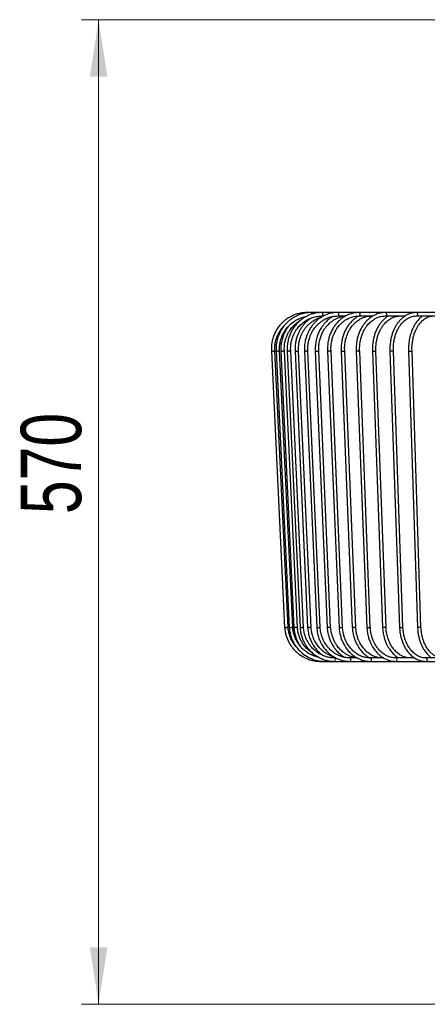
# Model space of a CAD drawing. Header units: millimetres. Extents: x 63 to 126, y 118 to 245.
# Tile 1 of 17: x 63 to 86, y 118 to 175. Entities that reach past the tile are written whole.
import ezdxf

# ---------------------------------------------------------------- set-up
doc = ezdxf.new("R2010")
doc.units = ezdxf.units.MM
doc.styles.add('SLDTEXTSTYLE0', font='TXT', dxfattribs={"width": 0.75})
doc.dimstyles.new('SLDDIMSTYLE0', dxfattribs={"dimtxt": 3.5, "dimasz": 3.302, "dimexe": 0, "dimexo": 0.0625, "dimgap": 0.875, "dimtad": 1, "dimdec": 0, "dimlfac": 10, "dimrnd": 1e-09, "dimzin": 12, "dimdsep": 46, "dimtxsty": 'SLDTEXTSTYLE0', "dimsah": 1, "dimcen": 0.09, "dimadec": 0, "dimazin": 3, "dimtfac": 1, "dimtdec": 0, "dimtofl": 0, "dimtmove": 0, "dimatfit": 3, "dimfxl": 0, "dimfrac": 2, "dimtolj": 1, "dimtzin": 12, "dimarcsym": 0})

# ---------------------------------------------------------------- blocks, each defined once
blk = doc.blocks.new('_D')
at = {"color": 7, "linetype": 'Continuous', "lineweight": 0}
for p, q in [((94.43, 174.985), (66.29, 174.985)), ((67.29, 174.985), (67.29, 117.985)), ((94.432, 117.985), (66.29, 117.985))]:
    blk.add_line(p, q, dxfattribs=at)
at = {"color": 7, "linetype": 'Continuous', "lineweight": 18}
for points in [[(67.29, 174.985), (66.782, 171.683), (67.798, 171.683)], [(67.29, 117.985), (67.798, 121.287), (66.782, 121.287)]]:
    blk.add_solid(points, dxfattribs=at)
at = {"color": 7, "linetype": 'Continuous', "lineweight": 18, "insert": (62.778, 146.365), "char_height": 3.5, "attachment_point": 1, "rotation": 90, "style": 'SLDTEXTSTYLE0'}
blk.add_mtext('570', dxfattribs=at)

msp = doc.modelspace()

# ---------------------------------------------------------------- linework, layer by layer
at = {"color": 7, "linetype": 'Continuous', "lineweight": 25}
for p, q in [((79.648, 158.035), (79.393, 158.035)), ((80.237, 158.035), (79.648, 158.035)), ((81.154, 158.035), (80.237, 158.035)), ((82.383, 158.035), (81.154, 158.035)), ((83.906, 158.035), (82.383, 158.035)), ((85.701, 158.035), (83.906, 158.035)), ((87.739, 158.035), (85.701, 158.035)), ((80.237, 157.835), (80.332, 157.835)), ((81.154, 157.835), (81.609, 157.835)), ((82.383, 157.835), (83.184, 157.835)), ((83.906, 157.835), (85.049, 157.835)), ((85.701, 157.835), (87.161, 157.835)), ((77.299, 155.789), (78.068, 139.789)), ((78.268, 139.801), (77.499, 155.801)), ((77.576, 155.789), (78.336, 139.789)), ((78.536, 139.801), (77.776, 155.801)), ((77.852, 155.789), (78.604, 139.789)), ((78.803, 139.801), (78.052, 155.801)), ((78.219, 155.789), (78.958, 139.789)), ((79.158, 139.801), (78.418, 155.801)), ((78.674, 155.79), (79.4, 139.79)), ((79.599, 139.801), (78.874, 155.801)), ((79.217, 155.79), (79.925, 139.79)), ((80.125, 139.801), (79.417, 155.801)), ((79.845, 155.79), (80.533, 139.79)), ((80.733, 139.8), (80.044, 155.8)), ((80.555, 155.79), (81.222, 139.79)), ((81.421, 139.8), (80.755, 155.8)), ((81.346, 155.79), (81.988, 139.79)), ((82.187, 139.8), (81.546, 155.8)), ((82.214, 155.79), (82.828, 139.79)), ((83.028, 139.8), (82.414, 155.8)), ((83.156, 155.791), (83.74, 139.791)), ((83.94, 139.8), (83.356, 155.8)), ((84.168, 155.791), (84.721, 139.791)), ((84.92, 139.799), (84.368, 155.799)), ((85.247, 155.791), (85.765, 139.791)), ((85.965, 139.799), (85.447, 155.799)), ((81.042, 138.035), (80.977, 138.035)), ((82.271, 138.035), (81.862, 138.035)), ((83.799, 138.035), (83.049, 138.035)), ((85.599, 138.035), (84.52, 138.035)), ((87.645, 138.035), (86.253, 138.035)), ((80.052, 137.849), (80.244, 137.835)), ((80.162, 137.835), (80.408, 137.835)), ((80.408, 137.835), (80.977, 137.835)), ((80.977, 137.835), (81.862, 137.835)), ((81.862, 137.835), (83.049, 137.835)), ((83.049, 137.835), (84.52, 137.835)), ((84.52, 137.835), (86.253, 137.835)), ((86.253, 137.835), (88.221, 137.835))]:
    msp.add_line(p, q, dxfattribs=at)
at = {"color": 7, "linetype": 'Continuous', "lineweight": 25, "flags": 128}
for points in [[(80.237, 158.035), (80.248, 158.027), (80.257, 158.005), (80.263, 157.973), (80.265, 157.935), (80.263, 157.896), (80.257, 157.864), (80.248, 157.842), (80.237, 157.835), (80.237, 157.835)], [(81.154, 158.035), (81.169, 158.027), (81.182, 158.005), (81.19, 157.973), (81.193, 157.935), (81.19, 157.896), (81.182, 157.864), (81.169, 157.842), (81.154, 157.835), (81.154, 157.835)], [(82.383, 158.035), (82.402, 158.027), (82.419, 158.005), (82.429, 157.973), (82.433, 157.935), (82.429, 157.896), (82.419, 157.864), (82.402, 157.842), (82.383, 157.835)], [(83.906, 158.035), (83.929, 158.027), (83.949, 158.005), (83.962, 157.973), (83.967, 157.935), (83.962, 157.896), (83.949, 157.864), (83.929, 157.842), (83.906, 157.835)], [(85.701, 158.035), (85.727, 158.027), (85.75, 158.005), (85.765, 157.973), (85.77, 157.935), (85.765, 157.896), (85.75, 157.864), (85.727, 157.842), (85.701, 157.835)], [(80.977, 137.835), (80.988, 137.842), (80.997, 137.864), (81.003, 137.896), (81.005, 137.935), (81.003, 137.973), (80.997, 138.005), (80.988, 138.027), (80.977, 138.035), (80.977, 138.035)], [(81.862, 137.835), (81.877, 137.842), (81.89, 137.864), (81.898, 137.896), (81.901, 137.935), (81.898, 137.973), (81.89, 138.005), (81.877, 138.027), (81.862, 138.035)], [(83.049, 137.835), (83.068, 137.842), (83.085, 137.864), (83.096, 137.896), (83.099, 137.935), (83.096, 137.973), (83.085, 138.005), (83.068, 138.027), (83.049, 138.035)], [(84.52, 137.835), (84.543, 137.842), (84.563, 137.864), (84.576, 137.896), (84.58, 137.935), (84.576, 137.973), (84.563, 138.005), (84.543, 138.027), (84.52, 138.035)], [(86.253, 137.835), (86.279, 137.842), (86.302, 137.864), (86.317, 137.896), (86.322, 137.935), (86.317, 137.973), (86.302, 138.005), (86.279, 138.027), (86.253, 138.035)]]:
    msp.add_lwpolyline(points, dxfattribs=at)
at = {"color": 7, "linetype": 'Continuous', "lineweight": 25}
for centre, radius, start, end in [((79.5, 157.964), 0.163, 353.6799, 25.7703), ((80.271, 137.902), 0.153, 333.8716, 4.9013)]:
    msp.add_arc(centre, radius, start, end, dxfattribs=at)
for points, knots in [([(79.393, 158.035), (79.298, 158.031), (79.116, 158.024), (78.86, 157.97), (78.638, 157.898), (78.432, 157.806), (78.251, 157.7), (78.094, 157.587), (77.957, 157.47), (77.817, 157.328), (77.665, 157.136), (77.528, 156.911), (77.417, 156.66), (77.338, 156.393), (77.29, 156.091), (77.297, 155.879), (77.301, 155.768)], [0, 0, 0, 0, 0.082651, 0.157677, 0.225069, 0.284828, 0.352613, 0.406826, 0.452053, 0.508724, 0.579274, 0.663697, 0.73614, 0.816386, 0.904433, 1, 1, 1, 1]), ([(79.648, 158.035), (79.553, 158.031), (79.373, 158.024), (79.12, 157.97), (78.9, 157.898), (78.697, 157.806), (78.517, 157.7), (78.363, 157.587), (78.227, 157.47), (78.089, 157.328), (77.938, 157.136), (77.803, 156.911), (77.693, 156.66), (77.615, 156.393), (77.567, 156.091), (77.574, 155.879), (77.578, 155.768)], [0, 0, 0, 0, 0.082666, 0.157704, 0.225107, 0.284873, 0.352664, 0.406881, 0.452109, 0.50878, 0.579327, 0.663745, 0.736181, 0.816417, 0.90445, 1, 1, 1, 1]), ([(80.237, 158.035), (80.145, 158.031), (79.97, 158.024), (79.723, 157.97), (79.509, 157.898), (79.311, 157.806), (79.135, 157.7), (78.984, 157.586), (78.852, 157.469), (78.718, 157.327), (78.571, 157.135), (78.439, 156.91), (78.333, 156.66), (78.257, 156.393), (78.21, 156.091), (78.217, 155.879), (78.22, 155.768)], [0, 0, 0, 0, 0.082704, 0.157775, 0.225203, 0.284989, 0.352797, 0.407022, 0.452253, 0.508924, 0.579465, 0.663868, 0.736286, 0.816495, 0.904492, 1, 1, 1, 1]), ([(81.154, 158.035), (81.045, 158.029), (80.837, 158.018), (80.551, 157.938), (80.308, 157.831), (80.093, 157.699), (79.91, 157.553), (79.758, 157.399), (79.645, 157.26), (79.558, 157.133), (79.477, 156.997), (79.399, 156.84), (79.321, 156.64), (79.255, 156.398), (79.209, 156.101), (79.215, 155.885), (79.218, 155.769)], [0, 0, 0, 0, 0.102133, 0.193942, 0.27541, 0.346535, 0.425255, 0.487575, 0.540912, 0.585978, 0.624697, 0.681156, 0.739897, 0.812672, 0.899466, 1, 1, 1, 1]), ([(82.383, 158.035), (82.269, 158.028), (82.06, 158.015), (81.784, 157.926), (81.573, 157.823), (81.423, 157.726), (81.32, 157.646), (81.24, 157.577), (81.165, 157.504), (81.072, 157.405), (80.964, 157.268), (80.842, 157.08), (80.735, 156.863), (80.647, 156.622), (80.585, 156.367), (80.547, 156.078), (80.553, 155.875), (80.557, 155.769)], [0, 0, 0, 0, 0.112906, 0.207126, 0.282627, 0.339408, 0.377477, 0.405723, 0.438279, 0.475321, 0.531676, 0.598178, 0.67827, 0.747293, 0.823967, 0.908287, 1, 1, 1, 1]), ([(83.906, 158.035), (83.808, 158.028), (83.626, 158.017), (83.383, 157.938), (83.193, 157.845), (83.045, 157.747), (82.923, 157.649), (82.812, 157.543), (82.705, 157.422), (82.597, 157.276), (82.487, 157.093), (82.388, 156.882), (82.305, 156.644), (82.245, 156.385), (82.207, 156.089), (82.213, 155.879), (82.216, 155.77)], [0, 0, 0, 0, 0.105364, 0.194287, 0.26674, 0.322725, 0.373516, 0.421, 0.472927, 0.529292, 0.592618, 0.671022, 0.740126, 0.818035, 0.904737, 1, 1, 1, 1]), ([(85.701, 158.035), (85.63, 158.031), (85.495, 158.023), (85.307, 157.969), (85.145, 157.897), (84.998, 157.807), (84.862, 157.7), (84.734, 157.573), (84.619, 157.432), (84.514, 157.276), (84.413, 157.089), (84.324, 156.879), (84.25, 156.641), (84.196, 156.383), (84.162, 156.088), (84.167, 155.879), (84.169, 155.77)], [0, 0, 0, 0, 0.083272, 0.158136, 0.224561, 0.282544, 0.347475, 0.40863, 0.469359, 0.529675, 0.593197, 0.671503, 0.740512, 0.818304, 0.90487, 1, 1, 1, 1]), ([(77.777, 155.782), (77.774, 155.869), (77.767, 156.034), (77.796, 156.269), (77.845, 156.474), (77.912, 156.667), (77.993, 156.838), (78.083, 156.988), (78.198, 157.148), (78.378, 157.346), (78.611, 157.529), (78.861, 157.664), (79.079, 157.753), (79.236, 157.785), (79.311, 157.801)], [0, 0, 0, 0, 0.093124, 0.177322, 0.252951, 0.320015, 0.396087, 0.456931, 0.507683, 0.608855, 0.744986, 0.826271, 0.916309, 1, 1, 1, 1]), ([(78.053, 155.782), (78.05, 155.869), (78.043, 156.034), (78.072, 156.269), (78.12, 156.475), (78.187, 156.667), (78.267, 156.838), (78.356, 156.988), (78.469, 157.148), (78.647, 157.345), (78.834, 157.501), (78.963, 157.571), (78.983, 157.582)], [0, 0, 0, 0, 0.120992, 0.230387, 0.328646, 0.415776, 0.514606, 0.59365, 0.659582, 0.791006, 0.967832, 1, 1, 1, 1]), ([(78.42, 155.782), (78.416, 155.869), (78.41, 156.034), (78.438, 156.269), (78.485, 156.475), (78.551, 156.667), (78.63, 156.839), (78.718, 156.988), (78.829, 157.149), (79.004, 157.347), (79.231, 157.529), (79.473, 157.665), (79.699, 157.756), (79.957, 157.821), (80.141, 157.83), (80.237, 157.835)], [0, 0, 0, 0, 0.082988, 0.158023, 0.225417, 0.285176, 0.352956, 0.407166, 0.45238, 0.542503, 0.663745, 0.736129, 0.8163, 0.90426, 1, 1, 1, 1]), ([(79.598, 157.71), (79.536, 157.666), (79.416, 157.583), (79.262, 157.435), (79.13, 157.285), (79.02, 157.13), (78.923, 156.968), (78.841, 156.795), (78.768, 156.599), (78.707, 156.367), (78.665, 156.084), (78.672, 155.878), (78.676, 155.769)], [0, 0, 0, 0, 0.103035, 0.199386, 0.287489, 0.37218, 0.453463, 0.539518, 0.625279, 0.730689, 0.855737, 1, 1, 1, 1]), ([(78.875, 155.782), (78.872, 155.882), (78.866, 156.067), (78.903, 156.324), (78.957, 156.534), (79.023, 156.713), (79.098, 156.869), (79.184, 157.017), (79.284, 157.156), (79.402, 157.293), (79.55, 157.432), (79.72, 157.559), (79.917, 157.668), (80.082, 157.741), (80.19, 157.765), (80.222, 157.773)], [0, 0, 0, 0, 0.111892, 0.20844, 0.290006, 0.356589, 0.423532, 0.486396, 0.551996, 0.62033, 0.694927, 0.787173, 0.86852, 0.96027, 1, 1, 1, 1]), ([(79.418, 155.782), (79.415, 155.887), (79.409, 156.083), (79.45, 156.353), (79.509, 156.572), (79.58, 156.754), (79.65, 156.896), (79.723, 157.02), (79.801, 157.134), (79.902, 157.26), (80.038, 157.399), (80.201, 157.531), (80.394, 157.65), (80.612, 157.747), (80.869, 157.819), (81.056, 157.829), (81.154, 157.835)], [0, 0, 0, 0, 0.100602, 0.187068, 0.259701, 0.318503, 0.375384, 0.414092, 0.458857, 0.512009, 0.574128, 0.652649, 0.723785, 0.805392, 0.897466, 1, 1, 1, 1]), ([(80.884, 157.81), (80.849, 157.791), (80.762, 157.742), (80.647, 157.658), (80.532, 157.56), (80.425, 157.456), (80.309, 157.323), (80.182, 157.148), (80.065, 156.939), (79.963, 156.696), (79.887, 156.426), (79.837, 156.111), (79.843, 155.887), (79.846, 155.769)], [0, 0, 0, 0, 0.051299, 0.130116, 0.183609, 0.245813, 0.319969, 0.40686, 0.516546, 0.61577, 0.729489, 0.857688, 1, 1, 1, 1]), ([(80.046, 155.781), (80.043, 155.889), (80.037, 156.093), (80.082, 156.379), (80.15, 156.624), (80.242, 156.844), (80.347, 157.034), (80.461, 157.193), (80.565, 157.314), (80.661, 157.408), (80.765, 157.496), (80.884, 157.582), (81.039, 157.673), (81.228, 157.753), (81.413, 157.809), (81.537, 157.818), (81.58, 157.82)], [0, 0, 0, 0, 0.108304, 0.205403, 0.291614, 0.366942, 0.450433, 0.516615, 0.573098, 0.620625, 0.661232, 0.720577, 0.782462, 0.859213, 0.950816, 1, 1, 1, 1]), ([(80.756, 155.781), (80.753, 155.878), (80.747, 156.063), (80.782, 156.327), (80.838, 156.559), (80.928, 156.812), (81.057, 157.057), (81.199, 157.247), (81.302, 157.359), (81.37, 157.425), (81.441, 157.487), (81.532, 157.557), (81.663, 157.644), (81.85, 157.736), (82.095, 157.817), (82.282, 157.828), (82.383, 157.835)], [0, 0, 0, 0, 0.09222, 0.176509, 0.253156, 0.322167, 0.437173, 0.525137, 0.562284, 0.595019, 0.623404, 0.660697, 0.717039, 0.792392, 0.886721, 1, 1, 1, 1]), ([(82.363, 157.835), (82.346, 157.826), (82.277, 157.793), (82.182, 157.724), (82.082, 157.645), (82.005, 157.576), (81.932, 157.503), (81.843, 157.403), (81.739, 157.267), (81.622, 157.078), (81.519, 156.862), (81.435, 156.621), (81.375, 156.366), (81.338, 156.077), (81.344, 155.875), (81.348, 155.769)], [0, 0, 0, 0, 0.0257, 0.102883, 0.154622, 0.193004, 0.237238, 0.28756, 0.364108, 0.454426, 0.563186, 0.656907, 0.761008, 0.875483, 1, 1, 1, 1]), ([(81.547, 155.781), (81.544, 155.878), (81.539, 156.064), (81.572, 156.328), (81.626, 156.56), (81.713, 156.813), (81.837, 157.058), (81.974, 157.248), (82.073, 157.361), (82.138, 157.426), (82.206, 157.488), (82.293, 157.558), (82.42, 157.645), (82.598, 157.737), (82.833, 157.817), (83.012, 157.828), (83.109, 157.835)], [0, 0, 0, 0, 0.092276, 0.176623, 0.253316, 0.322364, 0.437416, 0.525399, 0.562549, 0.595283, 0.623665, 0.66095, 0.717269, 0.792574, 0.886826, 1, 1, 1, 1]), ([(82.415, 155.781), (82.412, 155.882), (82.407, 156.075), (82.442, 156.347), (82.497, 156.584), (82.572, 156.802), (82.661, 156.994), (82.761, 157.16), (82.857, 157.292), (82.953, 157.401), (83.051, 157.495), (83.157, 157.581), (83.286, 157.667), (83.45, 157.749), (83.662, 157.819), (83.82, 157.829), (83.906, 157.835)], [0, 0, 0, 0, 0.096179, 0.183232, 0.261423, 0.330759, 0.409425, 0.472926, 0.529301, 0.58124, 0.628752, 0.679064, 0.734578, 0.806592, 0.895072, 1, 1, 1, 1]), ([(84.085, 157.835), (84.055, 157.817), (83.977, 157.77), (83.863, 157.677), (83.741, 157.56), (83.628, 157.428), (83.521, 157.276), (83.415, 157.091), (83.321, 156.881), (83.243, 156.642), (83.185, 156.384), (83.149, 156.088), (83.155, 155.879), (83.157, 155.77)], [0, 0, 0, 0, 0.04993, 0.129435, 0.204106, 0.2812, 0.360723, 0.446911, 0.553367, 0.64719, 0.75296, 0.870663, 1, 1, 1, 1]), ([(83.357, 155.78), (83.354, 155.882), (83.349, 156.075), (83.382, 156.348), (83.435, 156.586), (83.506, 156.804), (83.591, 156.996), (83.687, 157.164), (83.783, 157.301), (83.883, 157.418), (83.99, 157.523), (84.103, 157.613), (84.231, 157.695), (84.381, 157.766), (84.565, 157.822), (84.699, 157.83), (84.771, 157.835)], [0, 0, 0, 0, 0.096231, 0.183339, 0.261577, 0.330951, 0.409654, 0.473303, 0.531823, 0.588524, 0.643409, 0.70145, 0.758032, 0.82666, 0.907318, 1, 1, 1, 1]), ([(84.369, 155.78), (84.367, 155.882), (84.362, 156.075), (84.393, 156.349), (84.443, 156.587), (84.51, 156.806), (84.591, 156.998), (84.683, 157.168), (84.777, 157.309), (84.878, 157.433), (84.99, 157.545), (85.106, 157.638), (85.231, 157.716), (85.368, 157.778), (85.526, 157.825), (85.64, 157.831), (85.701, 157.835)], [0, 0, 0, 0, 0.096283, 0.183448, 0.261733, 0.331147, 0.409888, 0.473668, 0.533968, 0.594612, 0.655591, 0.72001, 0.777462, 0.843279, 0.917456, 1, 1, 1, 1]), ([(86.074, 157.835), (86.072, 157.833), (85.99, 157.792), (85.853, 157.655), (85.69, 157.465), (85.572, 157.275), (85.476, 157.087), (85.393, 156.877), (85.323, 156.64), (85.273, 156.383), (85.241, 156.088), (85.245, 155.879), (85.248, 155.77)], [0, 0, 0, 0, 0.004583, 0.145676, 0.27745, 0.361444, 0.447818, 0.554115, 0.647786, 0.753376, 0.87087, 1, 1, 1, 1]), ([(85.448, 155.78), (85.445, 155.882), (85.441, 156.076), (85.47, 156.35), (85.517, 156.588), (85.581, 156.807), (85.656, 157), (85.743, 157.172), (85.849, 157.341), (85.99, 157.514), (86.18, 157.678), (86.416, 157.806), (86.595, 157.825), (86.691, 157.835)], [0, 0, 0, 0, 0.096384, 0.18365, 0.262024, 0.331512, 0.410334, 0.474263, 0.536122, 0.632943, 0.736129, 0.857635, 1, 1, 1, 1]), ([(77.5, 155.782), (77.497, 155.869), (77.49, 156.034), (77.519, 156.268), (77.568, 156.474), (77.637, 156.666), (77.719, 156.838), (77.81, 156.987), (77.917, 157.137), (78.006, 157.228), (78.061, 157.285)], [0, 0, 0, 0, 0.156931, 0.298819, 0.426269, 0.539289, 0.667491, 0.770034, 0.85557, 1, 1, 1, 1]), ([(78.335, 157.289), (78.297, 157.242), (78.198, 157.12), (78.077, 156.91), (77.968, 156.66), (77.891, 156.393), (77.843, 156.091), (77.85, 155.879), (77.854, 155.768)], [0, 0, 0, 0, 0.111411, 0.289738, 0.442751, 0.612232, 0.798178, 1, 1, 1, 1]), ([(77.402, 155.795), (77.401, 155.795), (77.388, 155.794), (77.364, 155.793), (77.334, 155.791), (77.312, 155.79), (77.3, 155.789), (77.3, 155.789), (77.3, 155.789)], [0, 0, 0, 0, 0.026896, 0.237511, 0.448125, 0.658734, 0.86933, 1, 1, 1, 1]), ([(77.402, 155.795), (77.403, 155.795), (77.416, 155.796), (77.44, 155.797), (77.468, 155.799), (77.488, 155.8), (77.499, 155.801), (77.498, 155.801), (77.497, 155.801)], [0, 0, 0, 0, 0.027976, 0.247042, 0.46611, 0.68517, 0.904219, 1, 1, 1, 1]), ([(77.5, 155.796), (77.507, 155.797), (77.524, 155.798), (77.551, 155.799), (77.575, 155.8), (77.589, 155.801), (77.59, 155.801), (77.59, 155.801)], [0, 0, 0, 0, 0.136976, 0.36693, 0.596877, 0.826811, 1, 1, 1, 1]), ([(77.691, 155.795), (77.69, 155.795), (77.677, 155.794), (77.653, 155.793), (77.622, 155.791), (77.596, 155.79), (77.579, 155.789), (77.577, 155.789), (77.576, 155.789)], [0, 0, 0, 0, 0.024979, 0.220584, 0.41619, 0.611789, 0.807378, 1, 1, 1, 1]), ([(77.691, 155.795), (77.693, 155.795), (77.705, 155.796), (77.728, 155.797), (77.754, 155.799), (77.77, 155.8), (77.777, 155.801), (77.776, 155.801), (77.775, 155.801)], [0, 0, 0, 0, 0.030407, 0.268512, 0.506617, 0.744715, 0.982799, 1, 1, 1, 1]), ([(77.931, 155.795), (77.929, 155.795), (77.917, 155.794), (77.895, 155.793), (77.87, 155.791), (77.854, 155.79), (77.853, 155.79), (77.852, 155.789)], [0, 0, 0, 0, 0.031156, 0.275132, 0.519107, 0.763075, 1, 1, 1, 1]), ([(77.931, 155.795), (77.932, 155.795), (77.944, 155.796), (77.969, 155.797), (78.001, 155.799), (78.028, 155.8), (78.045, 155.801), (78.053, 155.801), (78.052, 155.801), (78.051, 155.801)], [0, 0, 0, 0, 0.024613, 0.217345, 0.410079, 0.602806, 0.795522, 0.988229, 1, 1, 1, 1]), ([(78.346, 155.795), (78.344, 155.795), (78.332, 155.794), (78.308, 155.793), (78.275, 155.791), (78.247, 155.79), (78.228, 155.789), (78.218, 155.789), (78.22, 155.789), (78.22, 155.79)], [0, 0, 0, 0, 0.0233192, 0.2059237, 0.3885284, 0.5711276, 0.7537166, 0.9362969, 1, 1, 1, 1]), ([(78.346, 155.795), (78.347, 155.795), (78.359, 155.796), (78.381, 155.797), (78.404, 155.799), (78.417, 155.8), (78.417, 155.801), (78.417, 155.801)], [0, 0, 0, 0, 0.033287, 0.293946, 0.554605, 0.815256, 1, 1, 1, 1]), ([(78.741, 155.795), (78.739, 155.795), (78.728, 155.794), (78.707, 155.793), (78.686, 155.791), (78.674, 155.79), (78.675, 155.79), (78.675, 155.79)], [0, 0, 0, 0, 0.03411, 0.30121, 0.56831, 0.835402, 1, 1, 1, 1]), ([(78.741, 155.795), (78.742, 155.795), (78.754, 155.796), (78.778, 155.797), (78.811, 155.799), (78.841, 155.8), (78.862, 155.801), (78.873, 155.801), (78.872, 155.801), (78.872, 155.801)], [0, 0, 0, 0, 0.023044, 0.203491, 0.383939, 0.564382, 0.744814, 0.925237, 1, 1, 1, 1]), ([(79.356, 155.795), (79.354, 155.795), (79.343, 155.794), (79.319, 155.793), (79.285, 155.791), (79.255, 155.79), (79.232, 155.789), (79.218, 155.789), (79.218, 155.79), (79.218, 155.79)], [0, 0, 0, 0, 0.021857, 0.193013, 0.36417, 0.535321, 0.706463, 0.877596, 1, 1, 1, 1]), ([(79.356, 155.795), (79.357, 155.795), (79.368, 155.796), (79.388, 155.797), (79.408, 155.799), (79.417, 155.8), (79.416, 155.8), (79.415, 155.8)], [0, 0, 0, 0, 0.036801, 0.324975, 0.613149, 0.901315, 1, 1, 1, 1]), ([(79.9, 155.795), (79.899, 155.795), (79.888, 155.794), (79.868, 155.793), (79.851, 155.791), (79.843, 155.79), (79.845, 155.79), (79.846, 155.79)], [0, 0, 0, 0, 0.038523, 0.340179, 0.641837, 0.943485, 1, 1, 1, 1]), ([(79.9, 155.795), (79.901, 155.795), (79.913, 155.796), (79.936, 155.797), (79.97, 155.799), (80.001, 155.8), (80.026, 155.801), (80.042, 155.801), (80.043, 155.801), (80.044, 155.8)], [0, 0, 0, 0, 0.021398, 0.188957, 0.356515, 0.524069, 0.691614, 0.85915, 1, 1, 1, 1]), ([(80.705, 155.795), (80.704, 155.795), (80.693, 155.794), (80.67, 155.793), (80.636, 155.791), (80.604, 155.79), (80.577, 155.789), (80.561, 155.789), (80.554, 155.79), (80.556, 155.79), (80.556, 155.79)], [0, 0, 0, 0, 0.020577, 0.181709, 0.342841, 0.503969, 0.665087, 0.826198, 0.987305, 1, 1, 1, 1]), ([(80.705, 155.795), (80.707, 155.795), (80.717, 155.796), (80.735, 155.797), (80.752, 155.799), (80.754, 155.8), (80.755, 155.8)], [0, 0, 0, 0, 0.041114, 0.363061, 0.685008, 1, 1, 1, 1]), ([(81.391, 155.795), (81.39, 155.795), (81.379, 155.794), (81.363, 155.793), (81.348, 155.791), (81.348, 155.791), (81.347, 155.79)], [0, 0, 0, 0, 0.043902, 0.387682, 0.731463, 1, 1, 1, 1]), ([(81.391, 155.795), (81.392, 155.795), (81.403, 155.796), (81.425, 155.797), (81.46, 155.799), (81.492, 155.8), (81.52, 155.801), (81.538, 155.801), (81.547, 155.801), (81.545, 155.8), (81.545, 155.8)], [0, 0, 0, 0, 0.020096, 0.177464, 0.334831, 0.492195, 0.649549, 0.806895, 0.964237, 1, 1, 1, 1]), ([(82.375, 155.795), (82.373, 155.795), (82.363, 155.794), (82.341, 155.793), (82.307, 155.791), (82.274, 155.79), (82.245, 155.789), (82.225, 155.789), (82.214, 155.79), (82.215, 155.79), (82.216, 155.79)], [0, 0, 0, 0, 0.019433, 0.171608, 0.323782, 0.475953, 0.628114, 0.780269, 0.93242, 1, 1, 1, 1]), ([(82.375, 155.795), (82.376, 155.795), (82.386, 155.796), (82.401, 155.797), (82.413, 155.799), (82.413, 155.8), (82.413, 155.8)], [0, 0, 0, 0, 0.046583, 0.411355, 0.776128, 1, 1, 1, 1]), ([(83.191, 155.795), (83.19, 155.795), (83.181, 155.794), (83.166, 155.793), (83.156, 155.791), (83.157, 155.791), (83.158, 155.791)], [0, 0, 0, 0, 0.050344, 0.444572, 0.838799, 1, 1, 1, 1]), ([(83.191, 155.795), (83.192, 155.795), (83.202, 155.796), (83.223, 155.797), (83.257, 155.799), (83.291, 155.8), (83.32, 155.801), (83.343, 155.801), (83.355, 155.801), (83.355, 155.8), (83.355, 155.8)], [0, 0, 0, 0, 0.01899, 0.167696, 0.316402, 0.465103, 0.613796, 0.762481, 0.911164, 1, 1, 1, 1]), ([(84.338, 155.795), (84.337, 155.795), (84.328, 155.794), (84.307, 155.793), (84.274, 155.791), (84.24, 155.79), (84.209, 155.789), (84.185, 155.789), (84.17, 155.79), (84.17, 155.791), (84.169, 155.791)], [0, 0, 0, 0, 0.018407, 0.162548, 0.306689, 0.450826, 0.594955, 0.739076, 0.883195, 1, 1, 1, 1]), ([(84.338, 155.795), (84.339, 155.795), (84.348, 155.796), (84.361, 155.797), (84.369, 155.799), (84.367, 155.799), (84.367, 155.799)], [0, 0, 0, 0, 0.053771, 0.474834, 0.895897, 1, 1, 1, 1]), ([(85.273, 155.795), (85.272, 155.795), (85.264, 155.794), (85.252, 155.793), (85.245, 155.792), (85.247, 155.791), (85.247, 155.791)], [0, 0, 0, 0, 0.058331, 0.515103, 0.971876, 1, 1, 1, 1]), ([(85.273, 155.795), (85.274, 155.795), (85.283, 155.796), (85.302, 155.797), (85.335, 155.799), (85.369, 155.8), (85.401, 155.801), (85.426, 155.801), (85.443, 155.8), (85.445, 155.8), (85.446, 155.799)], [0, 0, 0, 0, 0.018059, 0.159474, 0.300889, 0.4423, 0.583703, 0.725098, 0.866491, 1, 1, 1, 1]), ([(78.067, 139.807), (78.075, 139.72), (78.091, 139.554), (78.165, 139.262), (78.275, 138.997), (78.411, 138.771), (78.516, 138.629), (78.646, 138.477), (78.843, 138.289), (79.092, 138.119), (79.353, 137.992), (79.593, 137.908), (79.866, 137.847), (80.061, 137.839), (80.162, 137.835)], [0, 0, 0, 0, 0.082471, 0.157581, 0.284679, 0.352474, 0.406654, 0.451903, 0.542162, 0.663532, 0.735968, 0.816192, 0.904206, 1, 1, 1, 1]), ([(78.069, 139.789), (78.069, 139.789), (78.069, 139.789), (78.08, 139.79), (78.102, 139.791), (78.132, 139.793), (78.156, 139.794), (78.169, 139.795), (78.171, 139.795)], [0, 0, 0, 0, 0.118506, 0.329125, 0.539748, 0.750393, 0.973115, 1, 1, 1, 1]), ([(78.266, 139.801), (78.267, 139.801), (78.268, 139.801), (78.258, 139.8), (78.239, 139.799), (78.21, 139.797), (78.185, 139.796), (78.172, 139.795), (78.171, 139.795)], [0, 0, 0, 0, 0.083125, 0.302197, 0.521273, 0.740374, 0.972035, 1, 1, 1, 1]), ([(78.779, 138.633), (78.777, 138.635), (78.691, 138.715), (78.583, 138.871), (78.452, 139.097), (78.363, 139.31), (78.293, 139.554), (78.275, 139.73), (78.266, 139.821)], [0, 0, 0, 0, 0.004271, 0.268035, 0.425453, 0.5998, 0.791072, 1, 1, 1, 1]), ([(78.336, 139.8), (78.33, 139.8), (78.317, 139.799), (78.294, 139.798), (78.278, 139.797), (78.273, 139.797)], [0, 0, 0, 0, 0.359738, 0.808484, 1, 1, 1, 1]), ([(78.335, 139.807), (78.343, 139.72), (78.359, 139.555), (78.432, 139.262), (78.541, 138.997), (78.675, 138.772), (78.779, 138.629), (78.908, 138.477), (79.103, 138.289), (79.349, 138.119), (79.607, 137.992), (79.845, 137.908), (80.115, 137.847), (80.307, 137.839), (80.408, 137.835)], [0, 0, 0, 0, 0.082456, 0.157553, 0.284634, 0.352422, 0.406598, 0.451846, 0.542105, 0.663483, 0.735927, 0.816162, 0.90419, 1, 1, 1, 1]), ([(78.337, 139.789), (78.337, 139.789), (78.339, 139.789), (78.355, 139.79), (78.38, 139.791), (78.412, 139.793), (78.437, 139.794), (78.45, 139.795), (78.451, 139.795)], [0, 0, 0, 0, 0.181441, 0.377023, 0.572608, 0.768214, 0.975034, 1, 1, 1, 1]), ([(78.536, 139.801), (78.536, 139.801), (78.538, 139.801), (78.531, 139.8), (78.515, 139.799), (78.489, 139.797), (78.466, 139.796), (78.453, 139.795), (78.451, 139.795)], [0, 0, 0, 0, 0.003584, 0.241661, 0.479743, 0.717851, 0.969609, 1, 1, 1, 1]), ([(80.046, 138.073), (80.019, 138.078), (79.873, 138.103), (79.673, 138.179), (79.465, 138.289), (79.332, 138.376), (79.189, 138.485), (79.011, 138.653), (78.846, 138.869), (78.718, 139.097), (78.631, 139.31), (78.561, 139.554), (78.544, 139.729), (78.534, 139.821)], [0, 0, 0, 0, 0.033276, 0.179044, 0.256802, 0.318947, 0.370848, 0.474378, 0.613603, 0.696698, 0.788732, 0.889705, 1, 1, 1, 1]), ([(78.602, 139.807), (78.611, 139.721), (78.626, 139.555), (78.699, 139.263), (78.806, 138.998), (78.936, 138.775), (79.01, 138.675), (79.042, 138.632)], [0, 0, 0, 0, 0.204555, 0.390855, 0.706127, 0.87431, 1, 1, 1, 1]), ([(78.604, 139.789), (78.605, 139.79), (78.605, 139.79), (78.621, 139.791), (78.645, 139.793), (78.668, 139.794), (78.681, 139.795), (78.682, 139.795)], [0, 0, 0, 0, 0.2239967, 0.4676245, 0.7112785, 0.9689015, 1, 1, 1, 1]), ([(78.803, 139.801), (78.803, 139.801), (78.805, 139.801), (78.797, 139.801), (78.781, 139.8), (78.754, 139.799), (78.721, 139.797), (78.696, 139.796), (78.683, 139.795), (78.682, 139.795)], [0, 0, 0, 0, 0.000086, 0.192927, 0.385764, 0.578604, 0.771466, 0.975384, 1, 1, 1, 1]), ([(79.723, 138.291), (79.719, 138.293), (79.671, 138.319), (79.59, 138.376), (79.449, 138.485), (79.273, 138.653), (79.11, 138.869), (78.984, 139.097), (78.897, 139.31), (78.828, 139.554), (78.811, 139.729), (78.802, 139.821)], [0, 0, 0, 0, 0.007289, 0.090285, 0.159603, 0.297879, 0.48384, 0.594834, 0.717773, 0.852659, 1, 1, 1, 1]), ([(78.957, 139.807), (78.965, 139.721), (78.981, 139.555), (79.052, 139.263), (79.158, 138.998), (79.289, 138.772), (79.389, 138.63), (79.515, 138.478), (79.705, 138.29), (79.945, 138.12), (80.197, 137.992), (80.428, 137.908), (80.692, 137.847), (80.88, 137.839), (80.977, 137.835)], [0, 0, 0, 0, 0.082418, 0.157481, 0.284516, 0.352287, 0.406454, 0.451697, 0.541958, 0.663356, 0.735821, 0.816085, 0.904148, 1, 1, 1, 1]), ([(78.96, 139.79), (78.959, 139.789), (78.958, 139.789), (78.967, 139.789), (78.985, 139.79), (79.013, 139.791), (79.047, 139.793), (79.072, 139.794), (79.084, 139.795), (79.086, 139.795)], [0, 0, 0, 0, 0.053161, 0.235766, 0.418368, 0.600972, 0.783597, 0.976691, 1, 1, 1, 1]), ([(79.157, 139.801), (79.157, 139.801), (79.157, 139.8), (79.144, 139.799), (79.122, 139.797), (79.1, 139.796), (79.087, 139.795), (79.086, 139.795)], [0, 0, 0, 0, 0.169701, 0.430375, 0.691077, 0.966726, 1, 1, 1, 1]), ([(80.977, 138.035), (80.901, 138.038), (80.757, 138.043), (80.499, 138.094), (80.264, 138.178), (80.061, 138.289), (79.933, 138.375), (79.794, 138.485), (79.621, 138.653), (79.46, 138.868), (79.336, 139.097), (79.25, 139.31), (79.183, 139.554), (79.166, 139.729), (79.157, 139.821)], [0, 0, 0, 0, 0.082658, 0.157677, 0.284634, 0.352365, 0.4065, 0.451715, 0.541914, 0.663227, 0.73564, 0.815851, 0.90386, 1, 1, 1, 1]), ([(79.398, 139.808), (79.409, 139.701), (79.429, 139.501), (79.506, 139.228), (79.611, 138.967), (79.753, 138.719), (79.916, 138.509), (80.073, 138.351), (80.192, 138.247), (80.272, 138.196), (80.299, 138.178)], [0, 0, 0, 0, 0.163208, 0.30831, 0.434839, 0.597348, 0.750872, 0.849362, 0.948663, 1, 1, 1, 1]), ([(79.401, 139.79), (79.401, 139.79), (79.399, 139.79), (79.41, 139.791), (79.431, 139.793), (79.452, 139.794), (79.465, 139.795), (79.466, 139.795)], [0, 0, 0, 0, 0.150015, 0.41687, 0.683753, 0.965937, 1, 1, 1, 1]), ([(79.598, 139.801), (79.598, 139.801), (79.599, 139.801), (79.588, 139.801), (79.568, 139.8), (79.539, 139.799), (79.505, 139.797), (79.48, 139.796), (79.468, 139.795), (79.466, 139.795)], [0, 0, 0, 0, 0.0639531, 0.2444769, 0.4249967, 0.6055198, 0.786063, 0.9769566, 1, 1, 1, 1]), ([(80.922, 138.101), (80.908, 138.104), (80.824, 138.123), (80.686, 138.182), (80.504, 138.275), (80.346, 138.382), (80.206, 138.5), (80.065, 138.644), (79.918, 138.833), (79.79, 139.058), (79.694, 139.294), (79.625, 139.542), (79.607, 139.724), (79.598, 139.821)], [0, 0, 0, 0, 0.019469, 0.11518, 0.198766, 0.29132, 0.365431, 0.439012, 0.55366, 0.675046, 0.769517, 0.877705, 1, 1, 1, 1]), ([(79.924, 139.808), (79.936, 139.689), (79.958, 139.47), (80.043, 139.184), (80.135, 138.967), (80.224, 138.804), (80.304, 138.68), (80.386, 138.568), (80.503, 138.429), (80.688, 138.252), (80.912, 138.095), (81.144, 137.979), (81.358, 137.902), (81.6, 137.846), (81.772, 137.839), (81.862, 137.835)], [0, 0, 0, 0, 0.113215, 0.207714, 0.28319, 0.339612, 0.385971, 0.426701, 0.47527, 0.563272, 0.678302, 0.7473, 0.823919, 0.908156, 1, 1, 1, 1]), ([(79.926, 139.79), (79.926, 139.79), (79.926, 139.789), (79.939, 139.789), (79.961, 139.79), (79.991, 139.791), (80.026, 139.793), (80.05, 139.794), (80.063, 139.795), (80.064, 139.795)], [0, 0, 0, 0, 0.112531, 0.283687, 0.454838, 0.625993, 0.797166, 0.978153, 1, 1, 1, 1]), ([(80.124, 139.8), (80.124, 139.8), (80.126, 139.8), (80.117, 139.799), (80.098, 139.797), (80.077, 139.796), (80.065, 139.795), (80.064, 139.795)], [0, 0, 0, 0, 0.082037, 0.370233, 0.658461, 0.963212, 1, 1, 1, 1]), ([(81.862, 138.035), (81.782, 138.038), (81.627, 138.045), (81.409, 138.096), (81.217, 138.165), (81.01, 138.271), (80.809, 138.412), (80.644, 138.572), (80.539, 138.697), (80.465, 138.798), (80.393, 138.911), (80.313, 139.06), (80.23, 139.257), (80.154, 139.515), (80.134, 139.713), (80.124, 139.821)], [0, 0, 0, 0, 0.092142, 0.176599, 0.253366, 0.322445, 0.437416, 0.52525, 0.573577, 0.613906, 0.661018, 0.717735, 0.793084, 0.887065, 1, 1, 1, 1]), ([(80.532, 139.808), (80.542, 139.701), (80.561, 139.5), (80.635, 139.225), (80.723, 138.997), (80.825, 138.799), (80.931, 138.635), (81.04, 138.495), (81.143, 138.383), (81.248, 138.283), (81.372, 138.184), (81.475, 138.111), (81.545, 138.074), (81.558, 138.067)], [0, 0, 0, 0, 0.1478155, 0.2789756, 0.3930662, 0.4900607, 0.5927348, 0.6708332, 0.743958, 0.8136726, 0.8825062, 0.9768623, 1, 1, 1, 1]), ([(80.534, 139.79), (80.534, 139.79), (80.532, 139.79), (80.539, 139.791), (80.556, 139.793), (80.576, 139.794), (80.587, 139.795), (80.589, 139.795)], [0, 0, 0, 0, 0.040616, 0.341816, 0.643049, 0.961552, 1, 1, 1, 1]), ([(80.732, 139.8), (80.732, 139.801), (80.73, 139.801), (80.716, 139.801), (80.692, 139.8), (80.661, 139.799), (80.626, 139.797), (80.602, 139.796), (80.59, 139.795), (80.589, 139.795)], [0, 0, 0, 0, 0.130956, 0.298558, 0.466156, 0.633757, 0.801377, 0.978606, 1, 1, 1, 1]), ([(82.245, 138.05), (82.217, 138.052), (82.114, 138.058), (81.95, 138.106), (81.768, 138.177), (81.612, 138.262), (81.485, 138.349), (81.375, 138.438), (81.281, 138.528), (81.188, 138.63), (81.09, 138.756), (80.995, 138.905), (80.904, 139.084), (80.824, 139.291), (80.758, 139.54), (80.741, 139.723), (80.732, 139.82)], [0, 0, 0, 0, 0.035212, 0.130374, 0.21188, 0.279723, 0.348888, 0.399549, 0.451065, 0.504976, 0.562689, 0.638696, 0.710239, 0.794243, 0.890716, 1, 1, 1, 1]), ([(81.222, 139.79), (81.222, 139.79), (81.22, 139.79), (81.227, 139.789), (81.242, 139.789), (81.268, 139.79), (81.3, 139.791), (81.335, 139.793), (81.359, 139.794), (81.37, 139.795), (81.371, 139.795)], [0, 0, 0, 0, 0.003465, 0.164589, 0.325704, 0.486817, 0.647932, 0.809064, 0.979434, 1, 1, 1, 1]), ([(81.221, 139.808), (81.229, 139.712), (81.245, 139.527), (81.307, 139.269), (81.386, 139.043), (81.5, 138.801), (81.649, 138.568), (81.806, 138.388), (81.918, 138.282), (81.99, 138.22), (82.066, 138.162), (82.163, 138.094), (82.304, 138.012), (82.499, 137.926), (82.754, 137.851), (82.945, 137.841), (83.049, 137.835)], [0, 0, 0, 0, 0.091718, 0.176062, 0.252762, 0.321809, 0.436795, 0.524699, 0.561745, 0.594301, 0.622544, 0.660624, 0.717409, 0.792905, 0.887111, 1, 1, 1, 1]), ([(81.421, 139.8), (81.42, 139.8), (81.419, 139.799), (81.402, 139.797), (81.384, 139.796), (81.373, 139.795), (81.371, 139.795)], [0, 0, 0, 0, 0.296533, 0.618491, 0.958907, 1, 1, 1, 1]), ([(83.049, 138.035), (82.956, 138.04), (82.786, 138.05), (82.56, 138.117), (82.387, 138.195), (82.257, 138.271), (82.157, 138.343), (82.066, 138.417), (81.953, 138.523), (81.806, 138.693), (81.672, 138.904), (81.57, 139.124), (81.499, 139.328), (81.442, 139.563), (81.428, 139.732), (81.42, 139.82)], [0, 0, 0, 0, 0.113296, 0.207632, 0.282985, 0.339326, 0.385626, 0.426311, 0.474833, 0.562772, 0.677766, 0.746771, 0.823423, 0.907732, 1, 1, 1, 1]), ([(81.986, 139.808), (81.995, 139.712), (82.01, 139.527), (82.07, 139.27), (82.146, 139.045), (82.255, 138.802), (82.398, 138.569), (82.549, 138.389), (82.657, 138.283), (82.727, 138.221), (82.8, 138.163), (82.889, 138.099), (82.959, 138.058), (82.999, 138.035)], [0, 0, 0, 0, 0.129066, 0.247752, 0.355692, 0.452871, 0.614731, 0.738496, 0.790664, 0.836514, 0.876297, 0.929942, 1, 1, 1, 1]), ([(81.989, 139.79), (81.989, 139.791), (81.989, 139.791), (82.003, 139.793), (82.02, 139.794), (82.031, 139.795), (82.032, 139.795)], [0, 0, 0, 0, 0.250547, 0.593551, 0.956221, 1, 1, 1, 1]), ([(82.187, 139.8), (82.187, 139.8), (82.188, 139.801), (82.18, 139.801), (82.162, 139.801), (82.135, 139.8), (82.103, 139.799), (82.068, 139.797), (82.045, 139.796), (82.033, 139.795), (82.032, 139.795)], [0, 0, 0, 0, 0.026459, 0.183865, 0.341263, 0.498657, 0.656055, 0.813469, 0.979909, 1, 1, 1, 1]), ([(83.751, 138.035), (83.661, 138.04), (83.498, 138.05), (83.282, 138.117), (83.116, 138.194), (82.991, 138.271), (82.895, 138.341), (82.808, 138.416), (82.699, 138.522), (82.558, 138.692), (82.429, 138.902), (82.33, 139.123), (82.262, 139.328), (82.208, 139.563), (82.194, 139.732), (82.186, 139.82)], [0, 0, 0, 0, 0.113198, 0.207461, 0.282768, 0.339086, 0.385376, 0.426056, 0.474579, 0.562531, 0.677566, 0.746606, 0.823304, 0.907671, 1, 1, 1, 1]), ([(82.827, 139.809), (82.835, 139.709), (82.851, 139.518), (82.911, 139.254), (82.987, 139.026), (83.093, 138.787), (83.228, 138.561), (83.37, 138.387), (83.471, 138.282), (83.54, 138.219), (83.61, 138.161), (83.698, 138.095), (83.825, 138.015), (84.005, 137.928), (84.243, 137.852), (84.422, 137.841), (84.52, 137.835)], [0, 0, 0, 0, 0.09521, 0.181896, 0.259805, 0.328923, 0.440626, 0.52526, 0.562115, 0.595354, 0.624971, 0.660501, 0.715693, 0.790676, 0.885455, 1, 1, 1, 1]), ([(82.83, 139.79), (82.829, 139.79), (82.828, 139.79), (82.838, 139.789), (82.858, 139.789), (82.886, 139.79), (82.919, 139.791), (82.954, 139.793), (82.977, 139.794), (82.987, 139.795), (82.988, 139.795)], [0, 0, 0, 0, 0.058773, 0.210954, 0.363128, 0.515298, 0.667471, 0.819661, 0.980575, 1, 1, 1, 1]), ([(83.027, 139.8), (83.027, 139.8), (83.027, 139.799), (83.016, 139.797), (83, 139.796), (82.989, 139.795), (82.988, 139.795)], [0, 0, 0, 0, 0.2027634, 0.5676377, 0.9534298, 1, 1, 1, 1]), ([(84.52, 138.035), (84.435, 138.04), (84.278, 138.05), (84.072, 138.117), (83.916, 138.194), (83.8, 138.268), (83.709, 138.337), (83.626, 138.41), (83.523, 138.515), (83.391, 138.679), (83.269, 138.884), (83.172, 139.102), (83.104, 139.31), (83.049, 139.552), (83.034, 139.728), (83.027, 139.82)], [0, 0, 0, 0, 0.1141527, 0.2085129, 0.2830562, 0.3377383, 0.3822047, 0.424181, 0.472546, 0.5572402, 0.6692603, 0.7385809, 0.8167573, 0.9038031, 1, 1, 1, 1]), ([(83.739, 139.809), (83.747, 139.709), (83.762, 139.519), (83.819, 139.255), (83.891, 139.027), (83.992, 138.789), (84.122, 138.561), (84.268, 138.372), (84.389, 138.246), (84.496, 138.152), (84.588, 138.081), (84.648, 138.046), (84.668, 138.035)], [0, 0, 0, 0, 0.133701, 0.255422, 0.364825, 0.46189, 0.618781, 0.741301, 0.816742, 0.887293, 0.96259, 1, 1, 1, 1]), ([(83.742, 139.791), (83.741, 139.791), (83.74, 139.791), (83.75, 139.793), (83.764, 139.794), (83.774, 139.795), (83.775, 139.795)], [0, 0, 0, 0, 0.140827, 0.534047, 0.949812, 1, 1, 1, 1]), ([(83.939, 139.8), (83.939, 139.8), (83.939, 139.801), (83.928, 139.801), (83.906, 139.801), (83.877, 139.8), (83.843, 139.799), (83.809, 139.797), (83.786, 139.796), (83.776, 139.795), (83.775, 139.795)], [0, 0, 0, 0, 0.080073, 0.228811, 0.37754, 0.526267, 0.674996, 0.823742, 0.981015, 1, 1, 1, 1]), ([(85.355, 138.035), (85.284, 138.039), (85.152, 138.047), (84.974, 138.101), (84.832, 138.166), (84.716, 138.237), (84.618, 138.311), (84.525, 138.394), (84.417, 138.506), (84.287, 138.675), (84.17, 138.882), (84.078, 139.1), (84.012, 139.309), (83.96, 139.551), (83.946, 139.727), (83.939, 139.819)], [0, 0, 0, 0, 0.100548, 0.186224, 0.257017, 0.312901, 0.365975, 0.416142, 0.469791, 0.557, 0.669066, 0.738423, 0.816647, 0.903749, 1, 1, 1, 1]), ([(84.72, 139.809), (84.727, 139.71), (84.741, 139.52), (84.795, 139.256), (84.863, 139.029), (84.958, 138.791), (85.082, 138.561), (85.224, 138.368), (85.348, 138.233), (85.462, 138.13), (85.582, 138.041), (85.716, 137.963), (85.869, 137.897), (86.051, 137.846), (86.183, 137.838), (86.253, 137.835)], [0, 0, 0, 0, 0.095069, 0.181613, 0.259404, 0.328425, 0.440001, 0.529277, 0.587374, 0.644435, 0.705118, 0.762522, 0.830808, 0.909977, 1, 1, 1, 1]), ([(84.722, 139.791), (84.722, 139.791), (84.722, 139.79), (84.736, 139.789), (84.76, 139.789), (84.79, 139.79), (84.824, 139.791), (84.858, 139.793), (84.879, 139.794), (84.889, 139.795), (84.89, 139.795)], [0, 0, 0, 0, 0.1084988, 0.2526403, 0.3967745, 0.5409057, 0.6850393, 0.8291884, 0.9816017, 1, 1, 1, 1]), ([(84.92, 139.799), (84.92, 139.799), (84.922, 139.799), (84.913, 139.797), (84.9, 139.796), (84.891, 139.795), (84.89, 139.795)], [0, 0, 0, 0, 0.079785, 0.500943, 0.946246, 1, 1, 1, 1]), ([(86.253, 138.035), (86.193, 138.038), (86.081, 138.044), (85.928, 138.089), (85.799, 138.145), (85.686, 138.213), (85.583, 138.289), (85.485, 138.379), (85.376, 138.498), (85.249, 138.672), (85.138, 138.88), (85.051, 139.099), (84.989, 139.307), (84.939, 139.551), (84.926, 139.727), (84.919, 139.819)], [0, 0, 0, 0, 0.089315, 0.167816, 0.235505, 0.292368, 0.352528, 0.409449, 0.467461, 0.556755, 0.668869, 0.738264, 0.816535, 0.903695, 1, 1, 1, 1]), ([(85.765, 139.791), (85.765, 139.791), (85.763, 139.792), (85.77, 139.793), (85.781, 139.794), (85.79, 139.795), (85.791, 139.795)], [0, 0, 0, 0, 0.005107, 0.460443, 0.941884, 1, 1, 1, 1]), ([(85.764, 139.809), (85.771, 139.71), (85.784, 139.52), (85.835, 139.257), (85.899, 139.031), (85.988, 138.793), (86.104, 138.562), (86.257, 138.342), (86.416, 138.165), (86.535, 138.077), (86.594, 138.035)], [0, 0, 0, 0, 0.133303, 0.254642, 0.363712, 0.460493, 0.616958, 0.744722, 0.87542, 1, 1, 1, 1]), ([(85.964, 139.799), (85.964, 139.8), (85.962, 139.8), (85.946, 139.801), (85.921, 139.801), (85.889, 139.8), (85.855, 139.799), (85.822, 139.797), (85.801, 139.796), (85.792, 139.795), (85.791, 139.795)], [0, 0, 0, 0, 0.125301, 0.266726, 0.408144, 0.549558, 0.690975, 0.832408, 0.981948, 1, 1, 1, 1]), ([(87.209, 138.035), (87.16, 138.037), (87.066, 138.042), (86.898, 138.089), (86.726, 138.175), (86.554, 138.313), (86.41, 138.47), (86.275, 138.668), (86.169, 138.878), (86.088, 139.097), (86.029, 139.306), (85.983, 139.55), (85.97, 139.726), (85.964, 139.819)], [0, 0, 0, 0, 0.079757, 0.152154, 0.274778, 0.372381, 0.465307, 0.556405, 0.668596, 0.738046, 0.816383, 0.90362, 1, 1, 1, 1])]:
    msp.add_open_spline(points, degree=3, knots=knots, dxfattribs=at)

# ---------------------------------------------------------------- dimensions: what is measured, and where the dimension line sits
at = {"color": 7, "linetype": 'Continuous', "lineweight": 18}
dim = msp.add_linear_dim(base=(67.29, 117.985), p1=(95.43, 174.985), p2=(95.432, 117.985), angle=90, dimstyle='SLDDIMSTYLE0', dxfattribs=at)
dim.commit()
dim.dimension.update_dxf_attribs({"geometry": '_D', "text_midpoint": (67.29, 150.244), "dimtype": 160})

doc.saveas('drawing.dxf')
